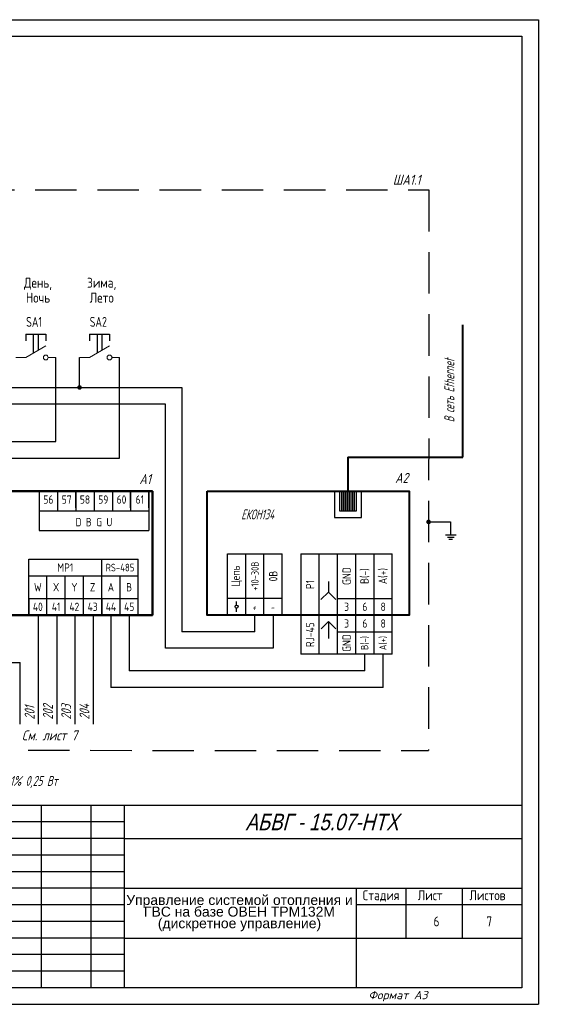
# Model space of a CAD drawing. Header units: millimetres. Extents: x 643 to 1239, y 174 to 2865.
# Tile 6 of 12: x 907 to 1065, y 494 to 791. Entities that reach past the tile are written whole.
import ezdxf
from ezdxf.enums import TextEntityAlignment as Align

# ---------------------------------------------------------------- set-up
doc = ezdxf.new("R2010")
doc.units = ezdxf.units.MM
doc.linetypes.add('CONTI', pattern=[0])
doc.linetypes.add('DASHED2', pattern=[0.375, 0.25, -0.125])
doc.layers.add('015', color=7, linetype='Continuous', lineweight=15)
doc.layers.add('Трубопровод', color=7, linetype='Continuous', lineweight=30)
for name, color, linetype in [('Размеры', 3, 'Continuous'), ('Съемка', 162, 'Continuous'), ('Текст', 7, 'Continuous'), ('Форматка', 4, 'Continuous')]:
    doc.layers.add(name, color=color, linetype=linetype)
doc.layers.add('Слой1', color=10, linetype='Continuous', lineweight=200, plot=False)
doc.styles.add('1', font='simplex.shx', dxfattribs={"width": 0.8, "oblique": 15})
doc.styles.add('35', font='romans.shx', dxfattribs={"width": 0.7, "oblique": 15, "height": 3.5})
doc.styles.add('Arial', font='arial.ttf')
doc.styles.add('GOST', font='GOST.shx', dxfattribs={"oblique": 15})
doc.styles.add('Romans8', font='romans8.shx', dxfattribs={"width": 0.8, "height": 3})
doc.styles.add('style3', font='simplex.shx', dxfattribs={"height": 3})
doc.styles.add('style4', font='romans.shx', dxfattribs={"width": 0.7, "height": 3})

msp = doc.modelspace()

# ---------------------------------------------------------------- hatches: boundary and pattern name
at = {"layer": 'Съемка', "linetype": 'CONTI', "ltscale": 0.3}
for points in [[(925.41, 679.71, 1), (924, 679.71, 1)], [(1029.95, 638.43, 1), (1029.95, 639.85, 1)]]:
    msp.add_hatch(color=7, dxfattribs=at).paths.add_polyline_path(points)

# ---------------------------------------------------------------- linework, layer by layer
at = {"color": 3, "linetype": 'DASHED2', "ltscale": 50}
for p, q in [((667.57, 739.33), (1029.98, 739.28)), ((871.69, 570.27), (1029.93, 570.22))]:
    msp.add_line(p, q, dxfattribs=at)
at = {"lineweight": 40}
for p, q in [((1040.25, 658.7), (1040.25, 698.64)), ((1005.62, 658.7), (1005.62, 648.42)), ((1005.62, 658.7), (1040.25, 658.7))]:
    msp.add_line(p, q, dxfattribs=at)
for p, q in [((908.5, 695.75), (914.5, 695.75)), ((908.5, 695.75), (908.5, 693.75)), ((910.75, 695.75), (912.25, 695.75)), ((910.75, 695.75), (910.75, 690.05)), ((912.25, 695.75), (912.25, 690.92)), ((914.5, 695.75), (914.5, 693.75)), ((927.71, 695.75), (933.71, 695.75)), ((927.71, 695.75), (927.71, 693.75)), ((929.96, 695.75), (931.46, 695.75)), ((929.96, 695.75), (929.96, 690.05)), ((931.46, 695.75), (931.46, 690.92)), ((933.71, 695.75), (933.71, 693.75)), ((917.5, 663.42), (917.5, 688.75)), ((924.71, 679.71), (924.71, 688.75)), ((936.71, 658.42), (936.71, 688.75)), ((886.3, 679.71), (924.71, 679.71)), ((913.69, 679.71), (955.58, 679.71)), ((955.58, 679.71), (955.58, 606.04)), ((950.58, 674.71), (858.2, 674.71)), ((950.58, 601.04), (950.58, 674.71)), ((892.79, 663.42), (917.5, 663.42)), ((898.3, 658.42), (936.71, 658.42)), ((1001.57, 648.42), (1001.57, 640.48)), ((1009.67, 640.48), (1009.67, 648.42)), ((1001.57, 640.48), (1008.08, 640.48)), ((1008.08, 640.48), (1009.67, 640.48)), ((1029.95, 639.14), (1036.57, 639.14)), ((1036.57, 639.14), (1036.57, 635.22)), ((1035.05, 635.22), (1038.22, 635.22)), ((1035.64, 634.55), (1037.62, 634.55)), ((1036.04, 633.9), (1037.1, 633.9)), ((969.28, 611.04), (969.28, 629.54)), ((969.28, 629.54), (985.81, 629.54)), ((991.45, 629.54), (1019, 629.54)), ((991.45, 629.54), (991.45, 599.25)), ((999.71, 621.15), (999.71, 617.94)), ((999.71, 617.94), (997.48, 615.71)), ((999.71, 617.94), (1001.94, 615.71)), ((1002.47, 616.09), (1019, 616.09)), ((912.29, 610.4), (912.29, 611.04)), ((912.29, 578.18), (912.29, 610.4)), ((917.8, 611.04), (917.8, 610.4)), ((917.8, 610.4), (917.8, 578.18)), ((923.31, 611.04), (923.31, 610.4)), ((923.31, 610.4), (923.31, 578.18)), ((928.82, 611.04), (928.82, 611.04)), ((928.82, 611.04), (928.82, 611.04)), ((928.82, 611.04), (928.82, 610.4)), ((928.82, 610.4), (928.82, 578.18)), ((934.15, 611.04), (934.15, 589.25)), ((939.66, 611.04), (939.66, 594.25)), ((977.54, 606.04), (977.54, 611.04)), ((983.05, 611.04), (983.05, 601.04)), ((999.75, 609.1), (997.52, 606.87)), ((999.75, 609.1), (999.75, 604.02)), ((999.75, 609.1), (1001.98, 606.87)), ((977.54, 606.04), (955.58, 606.04)), ((1002.47, 605.99), (1019, 605.99)), ((983.05, 601.04), (950.58, 601.04)), ((1019, 599.25), (991.45, 599.25)), ((1010.73, 594.25), (1010.73, 599.25)), ((1016.24, 589.25), (1016.24, 599.25)), ((683.29, 596.78), (906.78, 596.78)), ((906.78, 578.18), (906.78, 596.78)), ((1010.73, 594.25), (939.66, 594.25)), ((1016.24, 589.25), (934.15, 589.25))]:
    msp.add_line(p, q)
at = {"color": 2}
for p, q in [((840.58, 648.42), (937.35, 648.42)), ((937.35, 648.42), (946.64, 648.42)), ((946.64, 648.42), (946.64, 630.14)), ((946.64, 630.14), (946.64, 611.04))]:
    msp.add_line(p, q, dxfattribs=at)
at = {"color": 7}
for p, q in [((923.57, 643.42), (923.57, 648.42)), ((923.57, 643.42), (923.57, 648.42)), ((940.1, 643.42), (940.1, 648.42)), ((940.1, 643.42), (940.1, 648.42)), ((945.61, 643.42), (945.61, 648.42)), ((909.36, 616.04), (909.36, 611.04)), ((931.39, 616.04), (931.39, 611.04)), ((972.04, 614.05), (972.04, 615.17)), ((972.04, 612.02), (972.04, 613.14))]:
    msp.add_line(p, q, dxfattribs=at)
at = {"color": 0, "lineweight": 50}
msp.add_lwpolyline([(721.35, 648.42), (946.64, 648.42), (946.64, 611.04), (721.35, 611.04)], close=True, dxfattribs=at)
at = {"lineweight": 40}
msp.add_lwpolyline([(963.16, 648.42), (1024.09, 648.42), (1024.09, 611.04), (963.16, 611.04)], close=True, dxfattribs=at)
for points in [[(1003.16, 648.42), (1003.78, 648.42), (1003.78, 642.39), (1003.16, 642.39)], [(1003.78, 648.42), (1004.39, 648.42), (1004.39, 642.39), (1003.78, 642.39)], [(1004.39, 648.42), (1005.01, 648.42), (1005.01, 642.39), (1004.39, 642.39)], [(1005.01, 648.42), (1005.62, 648.42), (1005.62, 642.39), (1005.01, 642.39)], [(1005.62, 648.42), (1006.24, 648.42), (1006.24, 642.39), (1005.62, 642.39)], [(1006.24, 648.42), (1006.85, 648.42), (1006.85, 642.39), (1006.24, 642.39)], [(1006.85, 648.42), (1007.47, 648.42), (1007.47, 642.39), (1006.85, 642.39)], [(1007.47, 648.42), (1008.08, 648.42), (1008.08, 642.39), (1007.47, 642.39)]]:
    msp.add_lwpolyline(points, close=True)
at = {"color": 7}
msp.add_circle((972.04, 613.59), 0.452, dxfattribs=at)
at = {"layer": '015', "color": 7, "ltscale": 100}
for p, q in [((908.5, 688.75), (914.5, 692.22)), ((927.71, 688.75), (933.71, 692.22)), ((905.5, 688.75), (908.5, 688.75)), ((915.23, 688.75), (917.5, 688.75)), ((924.71, 688.75), (927.71, 688.75)), ((934.43, 688.75), (936.71, 688.75))]:
    msp.add_line(p, q, dxfattribs=at)
at = {"layer": '015', "color": 7, "ltscale": 0.008}
for centre, start, end in [((914.5, 688.75), 90, 270), ((914.5, 688.75), 270, 90), ((933.71, 688.75), 90, 270), ((933.71, 688.75), 270, 90)]:
    msp.add_arc(centre, 0.726, start, end, dxfattribs=at)
at = {"layer": 'Размеры', "color": 3, "linetype": 'DASHED2', "ltscale": 50}
msp.add_line((1029.99, 739.28), (1029.93, 570.22), dxfattribs=at)
at = {"layer": 'Размеры', "color": 7}
for p, q in [((923.57, 648.42), (929.08, 648.42)), ((929.08, 648.42), (934.59, 648.42)), ((934.59, 648.42), (940.1, 648.42)), ((940.1, 648.42), (945.61, 648.42)), ((909.36, 622.88), (914.87, 622.88)), ((909.36, 622.88), (914.87, 622.88)), ((914.87, 622.88), (920.38, 622.88)), ((914.87, 622.88), (920.38, 622.88)), ((920.38, 622.88), (925.88, 622.88)), ((920.38, 622.88), (925.88, 622.88)), ((925.88, 622.88), (931.39, 622.88)), ((925.88, 622.88), (931.39, 622.88)), ((931.39, 622.88), (936.9, 622.88)), ((931.39, 622.88), (936.9, 622.88)), ((936.9, 622.88), (942.41, 622.88)), ((936.9, 622.88), (942.41, 622.88)), ((909.54, 611.04), (915.05, 611.04)), ((915.05, 611.04), (920.56, 611.04)), ((915.05, 611.04), (920.56, 611.04)), ((920.56, 611.04), (926.07, 611.04)), ((920.56, 611.04), (926.07, 611.04)), ((926.07, 611.04), (931.58, 611.04)), ((926.07, 611.04), (931.58, 611.04)), ((928.64, 611.04), (934.15, 611.04)), ((931.58, 611.04), (937.09, 611.04)), ((931.58, 611.04), (937.09, 611.04)), ((934.15, 611.04), (939.66, 611.04)), ((937.09, 611.04), (942.6, 611.04)), ((937.09, 611.04), (942.6, 611.04)), ((974.79, 611.04), (969.28, 611.04)), ((980.3, 611.04), (974.79, 611.04)), ((985.81, 611.04), (980.3, 611.04))]:
    msp.add_line(p, q, dxfattribs=at)
at = {"layer": 'Размеры', "color": 0}
for p, q in [((721.35, 611.04), (946.64, 611.04)), ((939.66, 611.04), (945.17, 611.04)), ((945.17, 611.04), (946.64, 611.04))]:
    msp.add_line(p, q, dxfattribs=at)
at = {"layer": 'Слой1', "color": 7, "linetype": 'ByBlock', "lineweight": -3, "ltscale": 0.4}
for p, q in [((661.8, 790.64), (1063.1, 790.64)), ((853.1, 493.64), (1063.1, 493.64))]:
    msp.add_line(p, q, dxfattribs=at)
at = {"layer": 'Слой1', "color": 7, "lineweight": -3}
msp.add_line((1063.1, 790.64), (1063.1, 493.64), dxfattribs=at)
msp.add_line((1063.1, 790.64), (1063.1, 493.64), dxfattribs=at)
msp.add_line((1063.1, 790.64), (1063.1, 493.64), dxfattribs=at)
at = {"layer": 'Трубопровод'}
for p, q in [((912.55, 648.42), (912.55, 636.58)), ((912.55, 648.42), (912.55, 643.42)), ((912.55, 648.42), (912.55, 643.42)), ((918.06, 648.42), (918.06, 642.5)), ((918.06, 648.42), (918.06, 643.42)), ((918.06, 648.42), (918.06, 643.42)), ((923.57, 648.42), (923.57, 642.5)), ((923.57, 648.42), (923.57, 643.42)), ((923.57, 648.42), (923.57, 643.42)), ((923.57, 648.42), (923.57, 642.5)), ((923.57, 648.42), (923.57, 643.42)), ((923.57, 648.42), (923.57, 643.42)), ((923.57, 648.42), (923.57, 643.42)), ((923.57, 648.42), (923.57, 643.42)), ((929.08, 648.42), (929.08, 642.5)), ((929.08, 648.42), (929.08, 643.42)), ((929.08, 648.42), (929.08, 643.42)), ((934.59, 648.42), (934.59, 642.5)), ((934.59, 648.42), (934.59, 643.42)), ((934.59, 648.42), (934.59, 643.42)), ((940.1, 648.42), (940.1, 642.5)), ((940.1, 648.42), (940.1, 643.42)), ((940.1, 648.42), (940.1, 643.42)), ((940.1, 648.42), (940.1, 642.5)), ((940.1, 648.42), (940.1, 643.42)), ((940.1, 648.42), (940.1, 643.42)), ((940.1, 648.42), (940.1, 643.42)), ((940.1, 648.42), (940.1, 643.42)), ((945.61, 648.42), (945.61, 636.58)), ((945.61, 648.42), (945.61, 636.58)), ((945.61, 648.42), (945.61, 643.42)), ((945.61, 648.42), (945.61, 643.42)), ((945.61, 648.42), (945.61, 643.42)), ((945.61, 648.42), (945.61, 643.42)), ((945.61, 648.42), (945.61, 636.58)), ((945.61, 648.42), (945.61, 643.42)), ((945.61, 648.42), (945.61, 643.42)), ((945.61, 648.42), (945.61, 643.42)), ((912.55, 647.42), (912.55, 643.42)), ((918.06, 647.42), (918.06, 643.42)), ((923.57, 647.42), (923.57, 643.42)), ((923.57, 647.42), (923.57, 643.42)), ((929.08, 647.42), (929.08, 643.42)), ((934.59, 647.42), (934.59, 643.42)), ((940.1, 647.42), (940.1, 643.42)), ((940.1, 647.42), (940.1, 643.42)), ((945.61, 647.42), (945.61, 643.42)), ((945.61, 647.42), (945.61, 643.42)), ((945.61, 647.42), (945.61, 643.42)), ((912.55, 642.5), (945.61, 642.5)), ((912.55, 636.58), (945.61, 636.58)), ((909.36, 622.88), (909.36, 627.88)), ((909.36, 627.88), (914.87, 627.88)), ((914.87, 627.88), (931.39, 627.88)), ((931.39, 623.88), (931.39, 627.88)), ((931.39, 622.88), (931.39, 627.88)), ((931.39, 622.88), (931.39, 627.88)), ((931.39, 622.88), (931.39, 627.88)), ((931.39, 627.88), (936.9, 627.88)), ((936.9, 627.88), (942.41, 627.88)), ((942.41, 623.88), (942.41, 627.88)), ((942.41, 622.88), (942.41, 627.88)), ((942.41, 622.88), (942.41, 627.88)), ((909.36, 616.04), (909.36, 622.88)), ((914.87, 611.04), (914.87, 622.88)), ((914.87, 616.04), (914.87, 622.88)), ((914.87, 616.04), (914.87, 621.04)), ((920.38, 611.04), (920.38, 622.88)), ((920.38, 616.04), (920.38, 622.88)), ((920.38, 616.04), (920.38, 621.04)), ((925.88, 611.04), (925.88, 622.88)), ((925.88, 616.04), (925.88, 622.88)), ((925.88, 616.04), (925.88, 621.04)), ((931.39, 611.04), (931.39, 622.88)), ((931.39, 616.04), (931.39, 622.88)), ((931.39, 616.04), (931.39, 622.88)), ((931.39, 616.04), (931.39, 621.04)), ((936.9, 611.04), (936.9, 622.88)), ((936.9, 616.04), (936.9, 622.88)), ((936.9, 616.04), (936.9, 621.04)), ((942.41, 611.04), (942.41, 622.88)), ((942.41, 616.04), (942.41, 622.88)), ((942.41, 616.04), (942.41, 621.04)), ((909.36, 611.04), (909.36, 616.04)), ((909.36, 616.04), (914.87, 616.04)), ((914.87, 612.04), (914.87, 616.04)), ((914.87, 611.04), (914.87, 616.04)), ((914.87, 611.04), (914.87, 616.04)), ((914.87, 616.04), (920.38, 616.04)), ((920.38, 612.04), (920.38, 616.04)), ((920.38, 611.04), (920.38, 616.04)), ((920.38, 611.04), (920.38, 616.04)), ((920.38, 616.04), (925.88, 616.04)), ((925.88, 612.04), (925.88, 616.04)), ((925.88, 611.04), (925.88, 616.04)), ((925.88, 611.04), (925.88, 616.04)), ((925.88, 616.04), (931.39, 616.04)), ((931.39, 612.04), (931.39, 616.04)), ((931.39, 611.04), (931.39, 616.04)), ((931.39, 611.04), (931.39, 616.04)), ((931.39, 611.04), (931.39, 616.04)), ((931.39, 616.04), (936.9, 616.04)), ((936.9, 612.04), (936.9, 616.04)), ((936.9, 611.04), (936.9, 616.04)), ((936.9, 611.04), (936.9, 616.04)), ((936.9, 616.04), (942.41, 616.04)), ((942.41, 612.04), (942.41, 616.04)), ((942.41, 611.04), (942.41, 616.04)), ((942.41, 611.04), (942.41, 616.04))]:
    msp.add_line(p, q, dxfattribs=at)
at = {"layer": 'Трубопровод', "color": 7}
for p, q in [((974.79, 611.04), (974.79, 629.54)), ((974.79, 616.04), (974.79, 629.54)), ((974.79, 616.04), (974.79, 629.54)), ((980.3, 611.04), (980.3, 629.54)), ((980.3, 616.04), (980.3, 629.54)), ((980.3, 616.04), (980.3, 629.54)), ((985.81, 611.04), (985.81, 629.54)), ((985.81, 616.04), (985.81, 629.54)), ((985.81, 616.04), (985.81, 629.54)), ((985.81, 611.04), (985.81, 629.54)), ((985.81, 616.04), (985.81, 629.54)), ((985.81, 616.04), (985.81, 629.54)), ((996.96, 606.04), (996.96, 629.54)), ((996.96, 611.04), (996.96, 629.54)), ((996.96, 611.04), (996.96, 629.54)), ((1002.47, 606.04), (1002.47, 629.54)), ((1002.47, 611.04), (1002.47, 629.54)), ((1002.47, 611.04), (1002.47, 629.54)), ((1007.98, 606.04), (1007.98, 629.54)), ((1007.98, 611.04), (1007.98, 629.54)), ((1007.98, 611.04), (1007.98, 629.54)), ((1007.98, 606.04), (1007.98, 629.54)), ((1007.98, 611.04), (1007.98, 629.54)), ((1007.98, 611.04), (1007.98, 629.54)), ((1007.98, 606.04), (1007.98, 629.54)), ((1007.98, 611.04), (1007.98, 629.54)), ((1007.98, 611.04), (1007.98, 629.54)), ((1013.49, 606.04), (1013.49, 629.54)), ((1013.49, 611.04), (1013.49, 629.54)), ((1013.49, 611.04), (1013.49, 629.54)), ((1013.49, 606.04), (1013.49, 629.54)), ((1013.49, 611.04), (1013.49, 629.54)), ((1013.49, 611.04), (1013.49, 629.54)), ((1013.49, 606.04), (1013.49, 629.54)), ((1013.49, 611.04), (1013.49, 629.54)), ((1013.49, 611.04), (1013.49, 629.54)), ((1019, 599.25), (1019, 629.54)), ((1019, 611.04), (1019, 629.54)), ((1019, 611.04), (1019, 629.54)), ((1019, 599.25), (1019, 629.54)), ((1019, 611.04), (1019, 629.54)), ((1019, 611.04), (1019, 629.54)), ((980.3, 616.04), (969.28, 616.04)), ((974.79, 612.04), (974.79, 616.04)), ((974.79, 611.04), (974.79, 616.04)), ((974.79, 611.04), (974.79, 616.04)), ((985.81, 616.04), (980.3, 616.04)), ((980.3, 612.04), (980.3, 616.04)), ((980.3, 611.04), (980.3, 616.04)), ((980.3, 611.04), (980.3, 616.04)), ((985.81, 612.04), (985.81, 616.04)), ((985.81, 611.04), (985.81, 616.04)), ((985.81, 611.04), (985.81, 616.04)), ((985.81, 612.04), (985.81, 616.04)), ((985.81, 611.04), (985.81, 616.04)), ((985.81, 611.04), (985.81, 616.04)), ((1002.47, 611.04), (991.45, 611.04)), ((996.96, 607.04), (996.96, 611.04)), ((996.96, 606.04), (996.96, 611.04)), ((996.96, 599.25), (996.96, 611.04)), ((1007.98, 611.04), (1002.47, 611.04)), ((1002.47, 607.04), (1002.47, 611.04)), ((1002.47, 606.04), (1002.47, 611.04)), ((1002.47, 599.25), (1002.47, 611.04)), ((1007.98, 607.04), (1007.98, 611.04)), ((1007.98, 606.04), (1007.98, 611.04)), ((1007.98, 606.04), (1007.98, 611.04)), ((1007.98, 607.04), (1007.98, 611.04)), ((1007.98, 606.04), (1007.98, 611.04)), ((1007.98, 606.04), (1007.98, 611.04)), ((1013.49, 611.04), (1007.98, 611.04)), ((1007.98, 607.04), (1007.98, 611.04)), ((1007.98, 606.04), (1007.98, 611.04)), ((1007.98, 599.25), (1007.98, 611.04)), ((1013.49, 607.04), (1013.49, 611.04)), ((1013.49, 606.04), (1013.49, 611.04)), ((1013.49, 606.04), (1013.49, 611.04)), ((1013.49, 607.04), (1013.49, 611.04)), ((1013.49, 606.04), (1013.49, 611.04)), ((1013.49, 606.04), (1013.49, 611.04)), ((1019, 611.04), (1013.49, 611.04)), ((1013.49, 607.04), (1013.49, 611.04)), ((1013.49, 606.04), (1013.49, 611.04)), ((1013.49, 599.25), (1013.49, 611.04)), ((1019, 607.04), (1019, 611.04)), ((1019, 599.25), (1019, 611.04)), ((1019, 599.25), (1019, 611.04)), ((1019, 607.04), (1019, 611.04)), ((1019, 599.25), (1019, 611.04)), ((1019, 599.25), (1019, 611.04))]:
    msp.add_line(p, q, dxfattribs=at)
at = {"layer": 'Форматка', "color": 7, "lineweight": -3}
for p, q in [((663.1, 785.64), (1058.1, 785.64)), ((1058.1, 785.64), (1058.1, 498.64)), ((1058.1, 553.64), (873.1, 553.64)), ((913.1, 553.64), (913.1, 498.64)), ((928.1, 553.64), (928.1, 498.64)), ((938.1, 553.64), (938.1, 498.64)), ((938.1, 548.64), (873.1, 548.64)), ((938.1, 543.64), (873.1, 543.64)), ((938.1, 543.64), (1058.1, 543.64)), ((938.1, 538.64), (873.1, 538.64)), ((938.1, 533.64), (873.1, 533.64)), ((938.1, 528.64), (873.1, 528.64)), ((938.1, 528.64), (1058.1, 528.64)), ((1008.1, 528.64), (1008.1, 498.64)), ((1023.1, 528.64), (1023.1, 513.64)), ((1040.1, 528.64), (1040.1, 513.64)), ((938.1, 523.64), (873.1, 523.64)), ((1058.1, 523.64), (1008.1, 523.64)), ((938.1, 518.64), (873.1, 518.64)), ((938.1, 513.64), (873.1, 513.64)), ((938.1, 513.64), (1058.1, 513.64)), ((938.1, 508.64), (873.1, 508.64)), ((938.1, 503.64), (873.1, 503.64)), ((1058.1, 498.64), (651.1, 498.64))]:
    msp.add_line(p, q, dxfattribs=at)

# ---------------------------------------------------------------- texts
at = {"color": 7, "oblique": 15}
for s, style, width, p in [('ШA1.1', 'style4', 0.8, (1023.33, 742.36)), ('A1', 'style4', 0.8, (944.48, 652.09)), ('A2', 'style4', 0.8, (1021.82, 652.43)), ('См. лист 7', 'style4', 0.8, (915.66, 574.75)), ('R1...R3 100 Ом 0,1%%% 0,25 Вт', 'style3', 0.669676, (900.19, 561.03))]:
    msp.add_text(s, height=3, dxfattribs=dict(at, style=style, width=width)).set_placement(p, align=Align.MIDDLE_CENTER)
at = {"color": 7, "style": 'style4', "oblique": 15, "width": 0.700428}
for s, p in [('201', (911.14, 579.55)), ('202', (916.65, 579.55)), ('203', (922.16, 579.55)), ('204', (927.67, 579.55))]:
    msp.add_text(s, height=3, rotation=90, dxfattribs=at).set_placement(p)
at = {"lineweight": -3, "style": 'Arial', "oblique": 15, "width": 0.8}
msp.add_text('АБВГ - 15.07-НТХ', height=5, dxfattribs=at).set_placement((1020.86, 548.63), align=Align.MIDDLE_RIGHT)
at = {"color": 3, "insert": (908.59, 700.99), "char_height": 3, "attachment_point": 1, "style": 'style4'}
msp.add_mtext_dynamic_manual_height_columns('SA1', width=9.1978, gutter_width=15, heights=[0], dxfattribs=at)
at = {"insert": (927.76, 701), "char_height": 3, "attachment_point": 1, "style": 'style4'}
msp.add_mtext_dynamic_manual_height_columns('{\\C3;SA2}', width=10.8781, gutter_width=15, heights=[0], dxfattribs=at)
at = {"insert": (972.92, 521.14), "char_height": 3, "width": 68.1641, "attachment_point": 5, "line_spacing_factor": 0.7, "style": 'Arial'}
msp.add_mtext('Управление системой отопления и ГВС на базе ОВЕН ТРМ132М (дискретное управление)', dxfattribs=at)
at = {"layer": 'Текст', "lineweight": -3, "style": 'GOST', "oblique": 15, "width": 0.8}
msp.add_text('В сеть Ethernet', height=3, rotation=90, dxfattribs=at).set_placement((1036.19, 678.79), align=Align.MIDDLE_CENTER)
msp.add_text('ЕКОН134', height=3, dxfattribs=at).set_placement((978.39, 641.4), align=Align.MIDDLE_CENTER)
at = {"layer": 'Текст', "color": 7, "style": '1', "oblique": 15, "width": 0.55}
for s, p in [('+', (977.23, 613.44)), ('-', (982.74, 613.44))]:
    msp.add_text(s, height=2.4, dxfattribs=at).set_placement(p, align=Align.MIDDLE_CENTER)
at = {"layer": 'Текст', "char_height": 3, "width": 24.7565, "attachment_point": 5, "line_spacing_factor": 0.9, "style": 'Romans8'}
for s, insert in [('\\A1;Зима,\\PЛето', (931.37, 709.04)), ('\\A1;День,\\PНочь', (912.17, 709.04))]:
    msp.add_mtext(s, dxfattribs=dict(at, insert=insert))
at = {"layer": 'Текст', "color": 0, "attachment_point": 5, "style": 'Romans8'}
for s, insert, char_height, width, line_spacing_factor in [('\\A1;56', (915.31, 645.9), 2.5, 5.5098, 0.9), ('\\A1;57', (920.82, 645.9), 2.5, 5.5098, 0.9), ('\\A1;58', (926.33, 645.9), 2.5, 5.5098, 0.9), ('\\A1;59', (931.84, 645.9), 2.5, 5.5098, 0.9), ('\\A1;60', (937.35, 645.9), 2.5, 5.5098, 0.9), ('\\A1;61', (942.86, 645.9), 2.5, 5.5098, 0.9), ('\\A1;D B G U', (929.03, 639.08), 2.5, 55.0978, 0.9), ('\\A1;МР1', (920.38, 625.38), 2.5, 22.0391, 0.9), ('\\A1;RS-485', (936.9, 625.38), 2.3, 11.0196, 0.6), ('\\A1;W', (912.11, 619.46), 2.5, 5.5098, 0.9), ('\\A1;X', (917.62, 619.46), 2.5, 5.5098, 0.9), ('\\A1;Y', (923.13, 619.46), 2.5, 5.5098, 0.9), ('\\A1;Z', (928.64, 619.46), 2.5, 5.5098, 0.9), ('\\A1;A', (934.15, 619.46), 2.5, 5.5098, 0.9), ('\\A1;B', (939.66, 619.46), 2.5, 5.5098, 0.9), ('\\A1;40', (912.11, 613.54), 2.5, 5.5098, 0.9), ('\\A1;42', (923.13, 613.54), 2.5, 5.5098, 0.9), ('\\A1;43', (928.64, 613.54), 2.5, 5.5098, 0.9), ('\\A1;3', (1005.22, 613.56), 2.5, 5.5098, 0.9), ('\\A1;6', (1010.73, 613.56), 2.5, 5.5098, 0.9), ('\\A1;8', (1016.24, 613.56), 2.5, 5.5098, 0.9), ('\\A1;41', (917.62, 613.54), 2.5, 5.5098, 0.9), ('\\A1;44', (934.15, 613.54), 2.5, 5.5098, 0.9), ('\\A1;45', (939.66, 613.54), 2.5, 5.5098, 0.9), ('\\A1;3', (1005.22, 608.51), 2.5, 5.5098, 0.9), ('\\A1;6', (1010.73, 608.51), 2.5, 5.5098, 0.9), ('\\A1;8', (1016.24, 608.51), 2.5, 5.5098, 0.9)]:
    msp.add_mtext(s, dxfattribs=dict(at, insert=insert, char_height=char_height, width=width, line_spacing_factor=line_spacing_factor))
at = {"layer": 'Текст', "color": 0, "attachment_point": 5, "rotation": 90, "line_spacing_factor": 0.9, "style": 'Romans8'}
for s, insert, char_height, width in [('\\A1;Цепь', (972.07, 622.79), 2.5, 13.5009), ('\\A1;+10-30В', (977.58, 622.79), 2.2, 13.5009), ('\\A1;0В', (983.09, 622.79), 2.5, 13.5009), ('\\A1;GND', (1005.22, 622.81), 2.5, 13.452), ('\\A1;B(-)', (1010.73, 622.81), 2.5, 13.452), ('\\A1;A(+)', (1016.24, 622.81), 2.5, 13.452), ('\\A1;P1', (994.21, 620.29), 2.5, 18.5009), ('\\A1;RJ-45', (994.21, 605.14), 2.5, 11.7885), ('\\A1;GND', (1005.22, 602.62), 2.5, 6.7396), ('\\A1;B(-)', (1010.73, 602.64), 2.2, 6.7885), ('\\A1;A(+)', (1016.24, 602.62), 2.2, 6.7396)]:
    msp.add_mtext(s, dxfattribs=dict(at, insert=insert, char_height=char_height, width=width))
at = {"layer": 'Текст', "color": 7, "ltscale": 6.666667, "char_height": 3, "style": 'Romans8'}
for s, insert, width, attachment_point in [('Стадия', (1015.6, 528.04), 15, 2), ('\\pi3.55;Лист', (1023.1, 528.04), 15, 1), ('\\pi4.1499;Листов', (1038.1, 528.04), 20, 1)]:
    msp.add_mtext(s, dxfattribs=dict(at, insert=insert, width=width, attachment_point=attachment_point))
at = {"layer": 'Текст', "color": 7, "ltscale": 100, "char_height": 3, "width": 19.7446, "attachment_point": 5, "style": 'Romans8'}
for s, insert in [('\\A1;6', (1032.33, 518.64)), ('\\A1;7', (1048.23, 518.64))]:
    msp.add_mtext(s, dxfattribs=dict(at, insert=insert))
at = {"layer": 'Форматка', "color": 7, "lineweight": -3, "style": '35', "oblique": 15}
msp.add_text('Формат А3', height=2.5, dxfattribs=at).set_placement((1011.81, 495.17))

doc.saveas('drawing.dxf')
